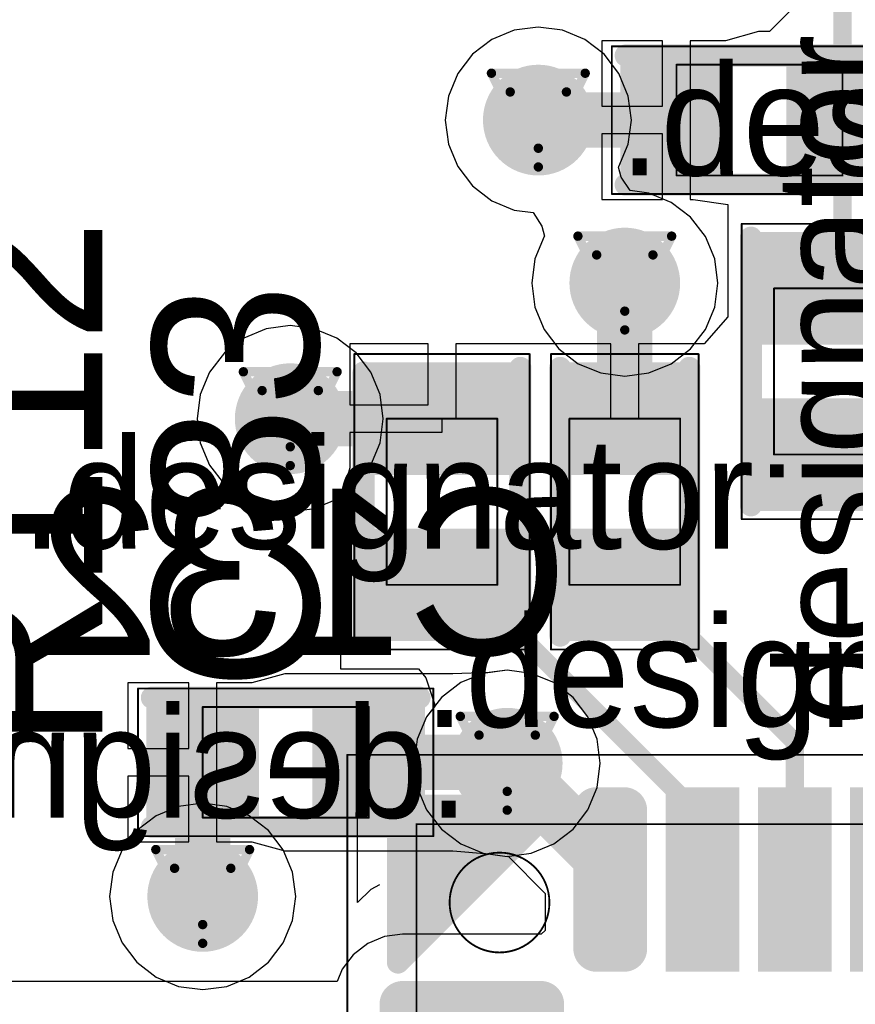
# Model space of a CAD drawing. Header units: millimetres. Extents: x 138 to 555, y 26 to 334.
# Tile 157 of 256: x 188.45 to 192.97, y 165.13 to 170.47. Entities that reach past the tile are written whole.
import ezdxf

# ---------------------------------------------------------------- set-up
doc = ezdxf.new("R2010")
doc.units = ezdxf.units.MM
for name, color, linetype in [('BottomLayer', 5, 'Continuous'), ('BottomOverlay', 54, 'Continuous'), ('BottomPaste', 16, 'Continuous'), ('BottomSolder', 6, 'Continuous'), ('DrillDrawing', 1, 'Continuous'), ('Mechanical20', 56, 'Continuous'), ('Mechanical21', 56, 'Continuous'), ('Mechanical27', 56, 'Continuous'), ('Mechanical30', 56, 'Continuous'), ('MidLayer1', 16, 'Continuous'), ('MidLayer2', 76, 'Continuous'), ('MidLayer3', 90, 'Continuous'), ('MidLayer4', 156, 'Continuous'), ('MultiLayer', 9, 'Continuous'), ('TopLayer', 1, 'Continuous'), ('TopOverlay', 2, 'Continuous'), ('TopPaste', 8, 'Continuous'), ('TopSolder', 216, 'Continuous'), ('ViaHoleLayer', 16, 'Continuous')]:
    doc.layers.add(name, color=color, linetype=linetype)

# ---------------------------------------------------------------- blocks, each defined once
blk = doc.blocks.new('R0402_652')
at = {"layer": 'Mechanical20', "const_width": 0.01}
for points in [[(-0.8, 0.475), (-0.8, -0.475)], [(-0.8, 0.475), (0.8, 0.475)], [(0.8, 0.475), (0.8, -0.475)], [(-0.8, -0.475), (0.8, -0.475)]]:
    blk.add_lwpolyline(points, dxfattribs=at)
at = {"layer": 'Mechanical20', "const_width": 0.005}
for points in [[(-0.8025, 0.475, 1), (-0.7975, 0.475, 1)], [(-0.8025, 0.475, 1), (-0.7975, 0.475, 1)], [(0.7975, 0.475, 1), (0.8025, 0.475, 1)], [(0.7975, 0.475, 1), (0.8025, 0.475, 1)], [(-0.8025, -0.475, 1), (-0.7975, -0.475, 1)], [(-0.8025, -0.475, 1), (-0.7975, -0.475, 1)], [(0.7975, -0.475, 1), (0.8025, -0.475, 1)], [(0.7975, -0.475, 1), (0.8025, -0.475, 1)]]:
    blk.add_lwpolyline(points, format="xyb", close=True, dxfattribs=at)
at = {"layer": 'Mechanical27', "const_width": 0.01}
for points in [[(-0.45, 0.3), (-0.45, -0.3)], [(-0.45, 0.3), (0.45, 0.3)], [(0.45, 0.3), (0.45, -0.3)], [(-0.45, -0.3), (0.45, -0.3)]]:
    blk.add_lwpolyline(points, dxfattribs=at)
at = {"layer": 'Mechanical27', "const_width": 0.005}
for points in [[(-0.4525, 0.3, 1), (-0.4475, 0.3, 1)], [(-0.4525, 0.3, 1), (-0.4475, 0.3, 1)], [(0.4475, 0.3, 1), (0.4525, 0.3, 1)], [(0.4475, 0.3, 1), (0.4525, 0.3, 1)], [(-0.4525, -0.3, 1), (-0.4475, -0.3, 1)], [(-0.4525, -0.3, 1), (-0.4475, -0.3, 1)], [(0.4475, -0.3, 1), (0.4525, -0.3, 1)], [(0.4475, -0.3, 1), (0.4525, -0.3, 1)]]:
    blk.add_lwpolyline(points, format="xyb", close=True, dxfattribs=at)
at = {"layer": 'TopLayer'}
for points in [[(-0.195, -0.35), (-0.195, 0.35), (-0.705, -0.35), (-0.705, 0.35)], [(0.705, -0.35), (0.705, 0.35), (0.195, -0.35), (0.195, 0.35)]]:
    blk.add_solid(points, dxfattribs=at)
at = {"layer": 'TopOverlay', "const_width": 0.12}
for points in [[(-0.725, 0.425), (0.7, 0.425)], [(-0.725, -0.425), (0.725, -0.425)]]:
    blk.add_lwpolyline(points, dxfattribs=at)
at = {"layer": 'TopOverlay', "const_width": 0.06}
for points in [[(-0.755, 0.425, 1), (-0.695, 0.425, 1)], [(0.67, 0.425, 1), (0.73, 0.425, 1)], [(-0.755, -0.425, 1), (-0.695, -0.425, 1)], [(0.695, -0.425, 1), (0.755, -0.425, 1)]]:
    blk.add_lwpolyline(points, format="xyb", close=True, dxfattribs=at)
at = {"layer": 'TopPaste'}
for points in [[(-0.195, -0.35), (-0.195, 0.35), (-0.705, -0.35), (-0.705, 0.35)], [(0.705, -0.35), (0.705, 0.35), (0.195, -0.35), (0.195, 0.35)]]:
    blk.add_solid(points, dxfattribs=at)
at = {"layer": 'TopSolder'}
for points in [[(-0.145, -0.4), (-0.145, 0.4), (-0.755, -0.4), (-0.755, 0.4)], [(0.755, -0.4), (0.755, 0.4), (0.145, -0.4), (0.145, 0.4)]]:
    blk.add_solid(points, dxfattribs=at)
blk = doc.blocks.new('R0402_661')
at = {"layer": 'Mechanical20', "const_width": 0.01}
for points in [[(-0.8, -0.475), (-0.8, 0.475)], [(0.8, 0.475), (-0.8, 0.475)], [(0.8, -0.475), (0.8, 0.475)], [(0.8, -0.475), (-0.8, -0.475)]]:
    blk.add_lwpolyline(points, dxfattribs=at)
at = {"layer": 'Mechanical20', "const_width": 0.005}
for points in [[(-0.8025, 0.475, 1), (-0.7975, 0.475, 1)], [(-0.8025, 0.475, 1), (-0.7975, 0.475, 1)], [(0.7975, 0.475, 1), (0.8025, 0.475, 1)], [(0.7975, 0.475, 1), (0.8025, 0.475, 1)], [(-0.8025, -0.475, 1), (-0.7975, -0.475, 1)], [(-0.8025, -0.475, 1), (-0.7975, -0.475, 1)], [(0.7975, -0.475, 1), (0.8025, -0.475, 1)], [(0.7975, -0.475, 1), (0.8025, -0.475, 1)]]:
    blk.add_lwpolyline(points, format="xyb", close=True, dxfattribs=at)
at = {"layer": 'Mechanical27', "const_width": 0.01}
for points in [[(-0.45, -0.3), (-0.45, 0.3)], [(0.45, 0.3), (-0.45, 0.3)], [(0.45, -0.3), (0.45, 0.3)], [(0.45, -0.3), (-0.45, -0.3)]]:
    blk.add_lwpolyline(points, dxfattribs=at)
at = {"layer": 'Mechanical27', "const_width": 0.005}
for points in [[(-0.4525, 0.3, 1), (-0.4475, 0.3, 1)], [(-0.4525, 0.3, 1), (-0.4475, 0.3, 1)], [(0.4475, 0.3, 1), (0.4525, 0.3, 1)], [(0.4475, 0.3, 1), (0.4525, 0.3, 1)], [(-0.4525, -0.3, 1), (-0.4475, -0.3, 1)], [(-0.4525, -0.3, 1), (-0.4475, -0.3, 1)], [(0.4475, -0.3, 1), (0.4525, -0.3, 1)], [(0.4475, -0.3, 1), (0.4525, -0.3, 1)]]:
    blk.add_lwpolyline(points, format="xyb", close=True, dxfattribs=at)
at = {"layer": 'TopLayer'}
for points in [[(-0.195, -0.35), (-0.195, 0.35), (-0.705, -0.35), (-0.705, 0.35)], [(0.705, -0.35), (0.705, 0.35), (0.195, -0.35), (0.195, 0.35)]]:
    blk.add_solid(points, dxfattribs=at)
at = {"layer": 'TopOverlay', "const_width": 0.12}
for points in [[(0.7, 0.425), (-0.725, 0.425)], [(0.725, -0.425), (-0.725, -0.425)]]:
    blk.add_lwpolyline(points, dxfattribs=at)
at = {"layer": 'TopOverlay', "const_width": 0.06}
for points in [[(-0.755, 0.425, 1), (-0.695, 0.425, 1)], [(0.67, 0.425, 1), (0.73, 0.425, 1)], [(-0.755, -0.425, 1), (-0.695, -0.425, 1)], [(0.695, -0.425, 1), (0.755, -0.425, 1)]]:
    blk.add_lwpolyline(points, format="xyb", close=True, dxfattribs=at)
at = {"layer": 'TopPaste'}
for points in [[(-0.195, -0.35), (-0.195, 0.35), (-0.705, -0.35), (-0.705, 0.35)], [(0.705, -0.35), (0.705, 0.35), (0.195, -0.35), (0.195, 0.35)]]:
    blk.add_solid(points, dxfattribs=at)
at = {"layer": 'TopSolder'}
for points in [[(-0.145, -0.4), (-0.145, 0.4), (-0.755, -0.4), (-0.755, 0.4)], [(0.755, -0.4), (0.755, 0.4), (0.145, -0.4), (0.145, 0.4)]]:
    blk.add_solid(points, dxfattribs=at)
blk = doc.blocks.new('C0402_B_814')
at = {"layer": 'BottomLayer'}
for points in [[(-0.705, 0.28), (-0.705, -0.28), (-0.195, 0.28), (-0.195, -0.28)], [(0.195, 0.28), (0.195, -0.28), (0.705, 0.28), (0.705, -0.28)]]:
    blk.add_solid(points, dxfattribs=at)
at = {"layer": 'BottomOverlay', "const_width": 0.12}
for points in [[(-0.725, 0.35), (0.725, 0.35)], [(-0.725, -0.35), (0.7, -0.35)]]:
    blk.add_lwpolyline(points, dxfattribs=at)
at = {"layer": 'BottomOverlay', "const_width": 0.06}
for points in [[(-0.755, 0.35, 1), (-0.695, 0.35, 1)], [(0.695, 0.35, 1), (0.755, 0.35, 1)], [(-0.755, -0.35, 1), (-0.695, -0.35, 1)], [(0.67, -0.35, 1), (0.73, -0.35, 1)]]:
    blk.add_lwpolyline(points, format="xyb", close=True, dxfattribs=at)
at = {"layer": 'BottomPaste'}
for points in [[(-0.705, 0.28), (-0.705, -0.28), (-0.195, 0.28), (-0.195, -0.28)], [(0.195, 0.28), (0.195, -0.28), (0.705, 0.28), (0.705, -0.28)]]:
    blk.add_solid(points, dxfattribs=at)
at = {"layer": 'BottomSolder'}
for points in [[(-0.755, 0.33), (-0.755, -0.33), (-0.145, 0.33), (-0.145, -0.33)], [(0.145, 0.33), (0.145, -0.33), (0.755, 0.33), (0.755, -0.33)]]:
    blk.add_solid(points, dxfattribs=at)
at = {"layer": 'Mechanical21', "const_width": 0.01}
for points in [[(-0.8, 0.4), (0.8, 0.4)], [(-0.8, -0.4), (-0.8, 0.4)], [(0.8, -0.4), (0.8, 0.4)], [(-0.8, -0.4), (0.8, -0.4)]]:
    blk.add_lwpolyline(points, dxfattribs=at)
at = {"layer": 'Mechanical21', "const_width": 0.005}
for points in [[(-0.8025, 0.4, 1), (-0.7975, 0.4, 1)], [(-0.8025, 0.4, 1), (-0.7975, 0.4, 1)], [(0.7975, 0.4, 1), (0.8025, 0.4, 1)], [(0.7975, 0.4, 1), (0.8025, 0.4, 1)], [(-0.8025, -0.4, 1), (-0.7975, -0.4, 1)], [(-0.8025, -0.4, 1), (-0.7975, -0.4, 1)], [(0.7975, -0.4, 1), (0.8025, -0.4, 1)], [(0.7975, -0.4, 1), (0.8025, -0.4, 1)]]:
    blk.add_lwpolyline(points, format="xyb", close=True, dxfattribs=at)
at = {"layer": 'Mechanical30', "const_width": 0.01}
for points in [[(-0.45, -0.3), (-0.45, 0.3)], [(-0.45, 0.3), (0.45, 0.3)], [(0.45, -0.3), (0.45, 0.3)], [(-0.45, -0.3), (0.45, -0.3)]]:
    blk.add_lwpolyline(points, dxfattribs=at)
at = {"layer": 'Mechanical30', "const_width": 0.005}
for points in [[(-0.4525, 0.3, 1), (-0.4475, 0.3, 1)], [(-0.4525, 0.3, 1), (-0.4475, 0.3, 1)], [(0.4475, 0.3, 1), (0.4525, 0.3, 1)], [(0.4475, 0.3, 1), (0.4525, 0.3, 1)], [(-0.4525, -0.3, 1), (-0.4475, -0.3, 1)], [(-0.4525, -0.3, 1), (-0.4475, -0.3, 1)], [(0.4475, -0.3, 1), (0.4525, -0.3, 1)], [(0.4475, -0.3, 1), (0.4525, -0.3, 1)]]:
    blk.add_lwpolyline(points, format="xyb", close=True, dxfattribs=at)
blk = doc.blocks.new('C0402_822')
at = {"layer": 'Mechanical20', "const_width": 0.01}
for points in [[(0.8, 0.4), (-0.8, 0.4)], [(-0.8, -0.4), (-0.8, 0.4)], [(0.8, -0.4), (0.8, 0.4)], [(0.8, -0.4), (-0.8, -0.4)]]:
    blk.add_lwpolyline(points, dxfattribs=at)
at = {"layer": 'Mechanical20', "const_width": 0.005}
for points in [[(-0.8025, 0.4, 1), (-0.7975, 0.4, 1)], [(-0.8025, 0.4, 1), (-0.7975, 0.4, 1)], [(0.7975, 0.4, 1), (0.8025, 0.4, 1)], [(0.7975, 0.4, 1), (0.8025, 0.4, 1)], [(-0.8025, -0.4, 1), (-0.7975, -0.4, 1)], [(-0.8025, -0.4, 1), (-0.7975, -0.4, 1)], [(0.7975, -0.4, 1), (0.8025, -0.4, 1)], [(0.7975, -0.4, 1), (0.8025, -0.4, 1)]]:
    blk.add_lwpolyline(points, format="xyb", close=True, dxfattribs=at)
at = {"layer": 'Mechanical27', "const_width": 0.01}
for points in [[(0.45, 0.3), (-0.45, 0.3)], [(-0.45, -0.3), (-0.45, 0.3)], [(0.45, -0.3), (0.45, 0.3)], [(0.45, -0.3), (-0.45, -0.3)]]:
    blk.add_lwpolyline(points, dxfattribs=at)
at = {"layer": 'Mechanical27', "const_width": 0.005}
for points in [[(-0.4525, 0.3, 1), (-0.4475, 0.3, 1)], [(-0.4525, 0.3, 1), (-0.4475, 0.3, 1)], [(0.4475, 0.3, 1), (0.4525, 0.3, 1)], [(0.4475, 0.3, 1), (0.4525, 0.3, 1)], [(-0.4525, -0.3, 1), (-0.4475, -0.3, 1)], [(-0.4525, -0.3, 1), (-0.4475, -0.3, 1)], [(0.4475, -0.3, 1), (0.4525, -0.3, 1)], [(0.4475, -0.3, 1), (0.4525, -0.3, 1)]]:
    blk.add_lwpolyline(points, format="xyb", close=True, dxfattribs=at)
at = {"layer": 'TopLayer'}
for points in [[(-0.195, -0.28), (-0.195, 0.28), (-0.705, -0.28), (-0.705, 0.28)], [(0.705, -0.28), (0.705, 0.28), (0.195, -0.28), (0.195, 0.28)]]:
    blk.add_solid(points, dxfattribs=at)
at = {"layer": 'TopOverlay', "const_width": 0.12}
for points in [[(0.7, 0.35), (-0.725, 0.35)], [(0.725, -0.35), (-0.725, -0.35)]]:
    blk.add_lwpolyline(points, dxfattribs=at)
at = {"layer": 'TopOverlay', "const_width": 0.06}
for points in [[(-0.755, 0.35, 1), (-0.695, 0.35, 1)], [(0.67, 0.35, 1), (0.73, 0.35, 1)], [(-0.755, -0.35, 1), (-0.695, -0.35, 1)], [(0.695, -0.35, 1), (0.755, -0.35, 1)]]:
    blk.add_lwpolyline(points, format="xyb", close=True, dxfattribs=at)
at = {"layer": 'TopPaste'}
for points in [[(-0.195, -0.28), (-0.195, 0.28), (-0.705, -0.28), (-0.705, 0.28)], [(0.705, -0.28), (0.705, 0.28), (0.195, -0.28), (0.195, 0.28)]]:
    blk.add_solid(points, dxfattribs=at)
at = {"layer": 'TopSolder'}
for points in [[(-0.145, -0.33), (-0.145, 0.33), (-0.755, -0.33), (-0.755, 0.33)], [(0.755, -0.33), (0.755, 0.33), (0.145, -0.33), (0.145, 0.33)]]:
    blk.add_solid(points, dxfattribs=at)
blk = doc.blocks.new('C0402_824')
at = {"layer": 'Mechanical20', "const_width": 0.01}
for points in [[(-0.8, 0.4), (0.8, 0.4)], [(-0.8, -0.4), (-0.8, 0.4)], [(0.8, -0.4), (0.8, 0.4)], [(-0.8, -0.4), (0.8, -0.4)]]:
    blk.add_lwpolyline(points, dxfattribs=at)
at = {"layer": 'Mechanical20', "const_width": 0.005}
for points in [[(-0.8025, 0.4, 1), (-0.7975, 0.4, 1)], [(-0.8025, 0.4, 1), (-0.7975, 0.4, 1)], [(0.7975, 0.4, 1), (0.8025, 0.4, 1)], [(0.7975, 0.4, 1), (0.8025, 0.4, 1)], [(-0.8025, -0.4, 1), (-0.7975, -0.4, 1)], [(-0.8025, -0.4, 1), (-0.7975, -0.4, 1)], [(0.7975, -0.4, 1), (0.8025, -0.4, 1)], [(0.7975, -0.4, 1), (0.8025, -0.4, 1)]]:
    blk.add_lwpolyline(points, format="xyb", close=True, dxfattribs=at)
at = {"layer": 'Mechanical27', "const_width": 0.01}
for points in [[(-0.45, 0.3), (0.45, 0.3)], [(-0.45, -0.3), (-0.45, 0.3)], [(0.45, -0.3), (0.45, 0.3)], [(-0.45, -0.3), (0.45, -0.3)]]:
    blk.add_lwpolyline(points, dxfattribs=at)
at = {"layer": 'Mechanical27', "const_width": 0.005}
for points in [[(-0.4525, 0.3, 1), (-0.4475, 0.3, 1)], [(-0.4525, 0.3, 1), (-0.4475, 0.3, 1)], [(0.4475, 0.3, 1), (0.4525, 0.3, 1)], [(0.4475, 0.3, 1), (0.4525, 0.3, 1)], [(-0.4525, -0.3, 1), (-0.4475, -0.3, 1)], [(-0.4525, -0.3, 1), (-0.4475, -0.3, 1)], [(0.4475, -0.3, 1), (0.4525, -0.3, 1)], [(0.4475, -0.3, 1), (0.4525, -0.3, 1)]]:
    blk.add_lwpolyline(points, format="xyb", close=True, dxfattribs=at)
at = {"layer": 'TopLayer'}
for points in [[(-0.195, -0.28), (-0.195, 0.28), (-0.705, -0.28), (-0.705, 0.28)], [(0.705, -0.28), (0.705, 0.28), (0.195, -0.28), (0.195, 0.28)]]:
    blk.add_solid(points, dxfattribs=at)
at = {"layer": 'TopOverlay', "const_width": 0.12}
for points in [[(-0.725, 0.35), (0.7, 0.35)], [(-0.725, -0.35), (0.725, -0.35)]]:
    blk.add_lwpolyline(points, dxfattribs=at)
at = {"layer": 'TopOverlay', "const_width": 0.06}
for points in [[(-0.755, 0.35, 1), (-0.695, 0.35, 1)], [(0.67, 0.35, 1), (0.73, 0.35, 1)], [(-0.755, -0.35, 1), (-0.695, -0.35, 1)], [(0.695, -0.35, 1), (0.755, -0.35, 1)]]:
    blk.add_lwpolyline(points, format="xyb", close=True, dxfattribs=at)
at = {"layer": 'TopPaste'}
for points in [[(-0.195, -0.28), (-0.195, 0.28), (-0.705, -0.28), (-0.705, 0.28)], [(0.705, -0.28), (0.705, 0.28), (0.195, -0.28), (0.195, 0.28)]]:
    blk.add_solid(points, dxfattribs=at)
at = {"layer": 'TopSolder'}
for points in [[(-0.145, -0.33), (-0.145, 0.33), (-0.755, -0.33), (-0.755, 0.33)], [(0.755, -0.33), (0.755, 0.33), (0.145, -0.33), (0.145, 0.33)]]:
    blk.add_solid(points, dxfattribs=at)
blk = doc.blocks.new('ICC_QFN36_EPAD_6X6_P050_937')
at = {"layer": 'Mechanical20', "const_width": 0.01}
for points in [[(-3.425, -3.425), (-3.425, 3.425)], [(3.425, -3.425), (-3.425, -3.425)]]:
    blk.add_lwpolyline(points, dxfattribs=at)
at = {"layer": 'Mechanical20', "const_width": 0.005}
blk.add_lwpolyline([(-3.4275, -3.425, 1), (-3.4225, -3.425, 1)], format="xyb", close=True, dxfattribs=at)
blk.add_lwpolyline([(-3.4275, -3.425, 1), (-3.4225, -3.425, 1)], format="xyb", close=True, dxfattribs=at)
at = {"layer": 'Mechanical27', "const_width": 0.01}
for points in [[(-3.05, -3.05), (-3.05, 3.05)], [(3.05, -3.05), (-3.05, -3.05)]]:
    blk.add_lwpolyline(points, dxfattribs=at)
at = {"layer": 'Mechanical27'}
for points, const_width in [([(-2.3546, -2.6, 1), (-2.8954, -2.6, 1)], 0.01), ([(-2.8979, -2.6, 1), (-2.8929, -2.6, 1)], 0.005), ([(-2.3571, -2.6, 1), (-2.3521, -2.6, 1)], 0.005), ([(-3.0525, -3.05, 1), (-3.0475, -3.05, 1)], 0.005), ([(-3.0525, -3.05, 1), (-3.0475, -3.05, 1)], 0.005)]:
    blk.add_lwpolyline(points, format="xyb", close=True, dxfattribs=dict(at, const_width=const_width))
at = {"layer": 'TopLayer', "const_width": 0.075}
for points in [[(-3.1625, -1.925, 1), (-3.0875, -1.925, 1)], [(-2.4125, -1.925, 1), (-2.3375, -1.925, 1)], [(-3.1625, -2.075, 1), (-3.0875, -2.075, 1)], [(-2.4125, -2.075, 1), (-2.3375, -2.075, 1)], [(-2.1125, -2.375, 1), (-2.0375, -2.375, 1)], [(-2.1125, -3.125, 1), (-2.0375, -3.125, 1)]]:
    blk.add_lwpolyline(points, format="xyb", close=True, dxfattribs=at)
at = {"layer": 'TopLayer'}
for points in [[(-3.2, -1.15), (-2.3, -1.15), (-3.2, -0.85), (-2.3, -0.85)], [(-3.2, -1.65), (-2.3, -1.65), (-3.2, -1.35), (-2.3, -1.35)], [(-3.125, -2.15), (-2.375, -2.15), (-3.125, -1.85), (-2.375, -1.85)], [(-3.2, -2.075), (-2.3, -2.075), (-3.2, -1.925), (-2.3, -1.925)], [(-1.925, -3.2), (-1.925, -2.3), (-2.075, -3.2), (-2.075, -2.3)], [(-1.85, -3.125), (-1.85, -2.375), (-2.15, -3.125), (-2.15, -2.375)]]:
    blk.add_solid(points, dxfattribs=at)
at = {"layer": 'TopOverlay'}
for p, q in [((-2.7203, -3.25), (-2.6965, -3.2976)), ((-2.6965, -3.2976), (-2.6251, -3.369)), ((-2.6251, -3.369), (-3.125, -3.369))]:
    blk.add_line(p, q, dxfattribs=at)
at = {"layer": 'TopOverlay', "const_width": 0.12}
for points in [[(-2.3, -3.15), (-3.15, -2.3)], [(-3.15, -3.15), (-3.15, -2.3)], [(-2.45, -3.15), (-3.15, -2.45)], [(-2.6, -3.15), (-3.15, -2.6)], [(-3.15, -3.15), (-2.75, -2.75)], [(-2.75, -3.15), (-3.15, -2.75)], [(-2.9, -3.15), (-3.15, -2.9)], [(-2.3, -3.15), (-3.15, -3.15)]]:
    blk.add_lwpolyline(points, dxfattribs=at)
at = {"layer": 'TopOverlay', "const_width": 0.06}
for points in [[(-3.18, -2.3, 1), (-3.12, -2.3, 1)], [(-3.18, -2.3, 1), (-3.12, -2.3, 1)], [(-3.18, -2.45, 1), (-3.12, -2.45, 1)], [(-3.18, -2.6, 1), (-3.12, -2.6, 1)], [(-3.18, -2.75, 1), (-3.12, -2.75, 1)], [(-2.78, -2.75, 1), (-2.72, -2.75, 1)], [(-3.18, -2.9, 1), (-3.12, -2.9, 1)], [(-3.18, -3.15, 1), (-3.12, -3.15, 1)], [(-3.18, -3.15, 1), (-3.12, -3.15, 1)], [(-3.18, -3.15, 1), (-3.12, -3.15, 1)], [(-2.93, -3.15, 1), (-2.87, -3.15, 1)], [(-2.78, -3.15, 1), (-2.72, -3.15, 1)], [(-2.63, -3.15, 1), (-2.57, -3.15, 1)], [(-2.48, -3.15, 1), (-2.42, -3.15, 1)], [(-2.33, -3.15, 1), (-2.27, -3.15, 1)], [(-2.33, -3.15, 1), (-2.27, -3.15, 1)]]:
    blk.add_lwpolyline(points, format="xyb", close=True, dxfattribs=at)
at = {"layer": 'TopPaste', "const_width": 0.075}
for points in [[(-3.1625, -1.925, 1), (-3.0875, -1.925, 1)], [(-2.4125, -1.925, 1), (-2.3375, -1.925, 1)], [(-3.1625, -2.075, 1), (-3.0875, -2.075, 1)], [(-2.4125, -2.075, 1), (-2.3375, -2.075, 1)], [(-2.1125, -2.375, 1), (-2.0375, -2.375, 1)], [(-2.1125, -3.125, 1), (-2.0375, -3.125, 1)]]:
    blk.add_lwpolyline(points, format="xyb", close=True, dxfattribs=at)
at = {"layer": 'TopPaste'}
for points in [[(-3.2, -1.15), (-2.3, -1.15), (-3.2, -0.85), (-2.3, -0.85)], [(-3.2, -1.65), (-2.3, -1.65), (-3.2, -1.35), (-2.3, -1.35)], [(-3.125, -2.15), (-2.375, -2.15), (-3.125, -1.85), (-2.375, -1.85)], [(-3.2, -2.075), (-2.3, -2.075), (-3.2, -1.925), (-2.3, -1.925)], [(-1.925, -3.2), (-1.925, -2.3), (-2.075, -3.2), (-2.075, -2.3)], [(-1.85, -3.125), (-1.85, -2.375), (-2.15, -3.125), (-2.15, -2.375)]]:
    blk.add_solid(points, dxfattribs=at)
at = {"layer": 'TopSolder', "const_width": 0.125}
for points in [[(-3.1875, -1.925, 1), (-3.0625, -1.925, 1)], [(-2.4375, -1.925, 1), (-2.3125, -1.925, 1)], [(-3.1875, -2.075, 1), (-3.0625, -2.075, 1)], [(-2.4375, -2.075, 1), (-2.3125, -2.075, 1)], [(-2.1375, -2.375, 1), (-2.0125, -2.375, 1)], [(-2.1375, -3.125, 1), (-2.0125, -3.125, 1)]]:
    blk.add_lwpolyline(points, format="xyb", close=True, dxfattribs=at)
at = {"layer": 'TopSolder'}
for points in [[(-3.25, -0.7), (-2.25, -0.7), (-3.25, -0.3), (-2.25, -0.3)], [(-3.25, -1.2), (-2.25, -1.2), (-3.25, -0.8), (-2.25, -0.8)], [(-3.25, -1.7), (-2.25, -1.7), (-3.25, -1.3), (-2.25, -1.3)], [(-3.125, -2.2), (-2.375, -2.2), (-3.125, -1.8), (-2.375, -1.8)], [(-3.25, -2.075), (-2.25, -2.075), (-3.25, -1.925), (-2.25, -1.925)], [(-1.925, -3.25), (-1.925, -2.25), (-2.075, -3.25), (-2.075, -2.25)], [(-1.8, -3.125), (-1.8, -2.375), (-2.2, -3.125), (-2.2, -2.375)]]:
    blk.add_solid(points, dxfattribs=at)

msp = doc.modelspace()

# ---------------------------------------------------------------- linework, layer by layer
at = {"layer": 'BottomLayer'}
for p, q in [((189.8821, 166.9221), (189.7028, 166.872)), ((190.0214, 166.922), (189.8821, 166.9221)), ((190.7921, 166.922), (190.0214, 166.922)), ((190.9895, 166.9283), (190.7921, 166.9221)), ((190.7921, 166.9221), (190.7921, 166.9221)), ((190.7921, 166.9221), (190.7921, 166.922)), ((191.0872, 166.9412), (190.9895, 166.9283)), ((191.2177, 166.924), (191.0872, 166.9412)), ((191.3394, 166.8736), (191.2177, 166.924)), ((189.3621, 166.872), (189.0321, 166.872)), ((189.0321, 166.872), (189.0321, 166.5171)), ((189.3621, 166.5171), (189.3621, 166.872)), ((189.7028, 166.872), (189.5121, 166.872)), ((189.5121, 166.872), (189.5121, 166.4421)), ((191.4438, 166.7935), (191.3394, 166.8736)), ((191.524, 166.689), (191.4438, 166.7935)), ((191.5743, 166.5674), (191.524, 166.689)), ((191.5915, 166.4369), (191.5743, 166.5674)), ((189.0321, 166.5171), (189.3621, 166.5171)), ((189.5121, 166.4421), (189.5121, 166.0121)), ((191.5743, 166.3064), (191.5915, 166.4369)), ((189.3621, 166.3671), (189.0321, 166.3671)), ((189.0321, 166.3671), (189.0321, 166.0121)), ((189.3621, 166.0121), (189.3621, 166.3671)), ((191.524, 166.1847), (191.5743, 166.3064)), ((191.4438, 166.0803), (191.524, 166.1847)), ((191.3394, 166.0001), (191.4438, 166.0803)), ((189.0321, 166.0121), (189.3621, 166.0121)), ((189.5121, 166.0121), (189.7028, 166.0121)), ((189.7028, 166.0121), (189.8821, 165.962)), ((191.2177, 165.9498), (191.3394, 166.0001)), ((189.8821, 165.962), (190.0214, 165.9621)), ((190.0214, 165.9621), (190.7921, 165.9621)), ((190.7921, 165.9621), (190.7921, 165.962)), ((190.7921, 165.962), (190.9855, 165.946)), ((190.9855, 165.946), (191.0872, 165.9326)), ((191.0872, 165.9326), (191.2177, 165.9498))]:
    msp.add_line(p, q, dxfattribs=at)
for points, const_width in [([(191.1058, 169.9211, 1), (191.4058, 169.9211, 1)], 0.3), ([(191.5743, 169.0384, 1), (191.8743, 169.0384, 1)], 0.3), ([(189.7615, 168.3036, 1), (190.0615, 168.3036, 1)], 0.3), ([(190.9372, 166.4369, 1), (191.2372, 166.4369, 1)], 0.3), ([(189.3622, 166.4421, 1), (189.5122, 166.4421, 1)], 0.15), ([(190.2621, 166.4421, 1), (190.4121, 166.4421, 1)], 0.15), ([(191.007, 166.4421, 1), (191.157, 166.4421, 1)], 0.15), ([(191.007, 166.4421, 1), (191.157, 166.4421, 1)], 0.15), ([(191.0122, 166.4369, 1), (191.1622, 166.4369, 1)], 0.15), ([(189.2872, 165.7155, 1), (189.5872, 165.7155, 1)], 0.3), ([(189.3622, 165.7155, 1), (189.5122, 165.7155, 1)], 0.15)]:
    msp.add_lwpolyline(points, format="xyb", close=True, dxfattribs=dict(at, const_width=const_width))
at = {"layer": 'BottomLayer', "const_width": 0.3}
for points in [[(189.4372, 165.7155), (189.4372, 166.4421)], [(190.3371, 166.4421), (191.082, 166.4421)], [(191.082, 166.4421), (191.0872, 166.4369)]]:
    msp.add_lwpolyline(points, dxfattribs=at)
at = {"layer": 'DrillDrawing', "const_width": 0.0508}
for points in [[(191.0018, 170.1751), (191.5098, 170.1751)], [(191.0018, 170.1751), (191.2558, 169.6671)], [(191.2558, 169.6671), (191.5098, 170.1751)], [(191.1034, 170.0735), (191.4082, 170.0735)], [(191.1034, 170.0735), (191.2558, 169.7687)], [(191.2558, 169.7687), (191.4082, 170.0735)], [(191.4703, 169.2924), (191.9783, 169.2924)], [(191.4703, 169.2924), (191.7243, 168.7844)], [(191.7243, 168.7844), (191.9783, 169.2924)], [(191.5719, 169.1908), (191.8767, 169.1908)], [(191.5719, 169.1908), (191.7243, 168.886)], [(191.7243, 168.886), (191.8767, 169.1908)], [(189.6575, 168.5576), (190.1655, 168.5576)], [(189.6575, 168.5576), (189.9115, 168.0496)], [(189.9115, 168.0496), (190.1655, 168.5576)], [(189.7591, 168.456), (190.0639, 168.456)], [(189.7591, 168.456), (189.9115, 168.1512)], [(189.9115, 168.1512), (190.0639, 168.456)], [(190.8332, 166.6909), (191.3412, 166.6909)], [(190.8332, 166.6909), (191.0872, 166.1829)], [(191.0872, 166.1829), (191.3412, 166.6909)], [(190.9348, 166.5893), (191.2396, 166.5893)], [(190.9348, 166.5893), (191.0872, 166.2845)], [(191.0872, 166.2845), (191.2396, 166.5893)], [(189.1832, 165.9695), (189.6912, 165.9695)], [(189.1832, 165.9695), (189.4372, 165.4615)], [(189.4372, 165.4615), (189.6912, 165.9695)], [(189.2848, 165.8679), (189.5896, 165.8679)], [(189.2848, 165.8679), (189.4372, 165.5631)], [(189.4372, 165.5631), (189.5896, 165.8679)]]:
    msp.add_lwpolyline(points, dxfattribs=at)
at = {"layer": 'DrillDrawing', "const_width": 0.0254}
for points in [[(190.9891, 170.1751, 1), (191.0145, 170.1751, 1)], [(190.9891, 170.1751, 1), (191.0145, 170.1751, 1)], [(191.4971, 170.1751, 1), (191.5225, 170.1751, 1)], [(191.4971, 170.1751, 1), (191.5225, 170.1751, 1)], [(191.0907, 170.0735, 1), (191.1161, 170.0735, 1)], [(191.0907, 170.0735, 1), (191.1161, 170.0735, 1)], [(191.3955, 170.0735, 1), (191.4209, 170.0735, 1)], [(191.3955, 170.0735, 1), (191.4209, 170.0735, 1)], [(191.2431, 169.7687, 1), (191.2685, 169.7687, 1)], [(191.2431, 169.7687, 1), (191.2685, 169.7687, 1)], [(191.2431, 169.6671, 1), (191.2685, 169.6671, 1)], [(191.2431, 169.6671, 1), (191.2685, 169.6671, 1)], [(191.4576, 169.2924, 1), (191.483, 169.2924, 1)], [(191.4576, 169.2924, 1), (191.483, 169.2924, 1)], [(191.9656, 169.2924, 1), (191.991, 169.2924, 1)], [(191.9656, 169.2924, 1), (191.991, 169.2924, 1)], [(191.5592, 169.1908, 1), (191.5846, 169.1908, 1)], [(191.5592, 169.1908, 1), (191.5846, 169.1908, 1)], [(191.864, 169.1908, 1), (191.8894, 169.1908, 1)], [(191.864, 169.1908, 1), (191.8894, 169.1908, 1)], [(191.7116, 168.886, 1), (191.737, 168.886, 1)], [(191.7116, 168.886, 1), (191.737, 168.886, 1)], [(191.7116, 168.7844, 1), (191.737, 168.7844, 1)], [(191.7116, 168.7844, 1), (191.737, 168.7844, 1)], [(189.6448, 168.5576, 1), (189.6702, 168.5576, 1)], [(189.6448, 168.5576, 1), (189.6702, 168.5576, 1)], [(190.1528, 168.5576, 1), (190.1782, 168.5576, 1)], [(190.1528, 168.5576, 1), (190.1782, 168.5576, 1)], [(189.7464, 168.456, 1), (189.7718, 168.456, 1)], [(189.7464, 168.456, 1), (189.7718, 168.456, 1)], [(190.0512, 168.456, 1), (190.0766, 168.456, 1)], [(190.0512, 168.456, 1), (190.0766, 168.456, 1)], [(189.8988, 168.1512, 1), (189.9242, 168.1512, 1)], [(189.8988, 168.1512, 1), (189.9242, 168.1512, 1)], [(189.8988, 168.0496, 1), (189.9242, 168.0496, 1)], [(189.8988, 168.0496, 1), (189.9242, 168.0496, 1)], [(190.8205, 166.6909, 1), (190.8459, 166.6909, 1)], [(190.8205, 166.6909, 1), (190.8459, 166.6909, 1)], [(191.3285, 166.6909, 1), (191.3539, 166.6909, 1)], [(191.3285, 166.6909, 1), (191.3539, 166.6909, 1)], [(190.9221, 166.5893, 1), (190.9475, 166.5893, 1)], [(190.9221, 166.5893, 1), (190.9475, 166.5893, 1)], [(191.2269, 166.5893, 1), (191.2523, 166.5893, 1)], [(191.2269, 166.5893, 1), (191.2523, 166.5893, 1)], [(191.0745, 166.2845, 1), (191.0999, 166.2845, 1)], [(191.0745, 166.2845, 1), (191.0999, 166.2845, 1)], [(191.0745, 166.1829, 1), (191.0999, 166.1829, 1)], [(191.0745, 166.1829, 1), (191.0999, 166.1829, 1)], [(189.1705, 165.9695, 1), (189.1959, 165.9695, 1)], [(189.1705, 165.9695, 1), (189.1959, 165.9695, 1)], [(189.6785, 165.9695, 1), (189.7039, 165.9695, 1)], [(189.6785, 165.9695, 1), (189.7039, 165.9695, 1)], [(189.2721, 165.8679, 1), (189.2975, 165.8679, 1)], [(189.2721, 165.8679, 1), (189.2975, 165.8679, 1)], [(189.5769, 165.8679, 1), (189.6023, 165.8679, 1)], [(189.5769, 165.8679, 1), (189.6023, 165.8679, 1)], [(189.4245, 165.5631, 1), (189.4499, 165.5631, 1)], [(189.4245, 165.5631, 1), (189.4499, 165.5631, 1)], [(189.4245, 165.4615, 1), (189.4499, 165.4615, 1)], [(189.4245, 165.4615, 1), (189.4499, 165.4615, 1)]]:
    msp.add_lwpolyline(points, format="xyb", close=True, dxfattribs=at)
at = {"layer": 'MidLayer1', "const_width": 0.3}
for points in [[(191.1058, 169.9211, 1), (191.4058, 169.9211, 1)], [(191.5743, 169.0384, 1), (191.8743, 169.0384, 1)], [(189.7615, 168.3036, 1), (190.0615, 168.3036, 1)], [(190.9372, 166.4369, 1), (191.2372, 166.4369, 1)], [(189.2872, 165.7155, 1), (189.5872, 165.7155, 1)]]:
    msp.add_lwpolyline(points, format="xyb", close=True, dxfattribs=at)
at = {"layer": 'MidLayer2'}
for p, q in [((190.9567, 166.924), (190.8351, 166.8736)), ((191.0872, 166.9412), (190.9567, 166.924)), ((191.2177, 166.924), (191.0872, 166.9412)), ((191.3394, 166.8736), (191.2177, 166.924)), ((190.8351, 166.8736), (190.7306, 166.7935)), ((191.4438, 166.7935), (191.3394, 166.8736)), ((190.7306, 166.7935), (190.6505, 166.689)), ((191.524, 166.689), (191.4438, 166.7935)), ((190.6505, 166.689), (190.6001, 166.5674)), ((191.5743, 166.5674), (191.524, 166.689)), ((190.6001, 166.5674), (190.5829, 166.4369)), ((191.5915, 166.4369), (191.5743, 166.5674)), ((190.5829, 166.4369), (190.6001, 166.3064)), ((191.5743, 166.3064), (191.5915, 166.4369)), ((190.6001, 166.3064), (190.6505, 166.1847)), ((191.524, 166.1847), (191.5743, 166.3064)), ((190.6505, 166.1847), (190.7306, 166.0803)), ((191.4438, 166.0803), (191.524, 166.1847)), ((190.7306, 166.0803), (190.8351, 166.0001)), ((191.3394, 166.0001), (191.4438, 166.0803)), ((190.8351, 166.0001), (190.9567, 165.9498)), ((191.2177, 165.9498), (191.3394, 166.0001)), ((190.9567, 165.9498), (191.0872, 165.9326)), ((191.0872, 165.9326), (191.2177, 165.9498))]:
    msp.add_line(p, q, dxfattribs=at)
at = {"layer": 'MidLayer2', "const_width": 0.3}
for points in [[(191.1058, 169.9211, 1), (191.4058, 169.9211, 1)], [(191.5743, 169.0384, 1), (191.8743, 169.0384, 1)], [(189.7615, 168.3036, 1), (190.0615, 168.3036, 1)], [(190.9372, 166.4369, 1), (191.2372, 166.4369, 1)], [(189.2872, 165.7155, 1), (189.5872, 165.7155, 1)]]:
    msp.add_lwpolyline(points, format="xyb", close=True, dxfattribs=at)
at = {"layer": 'MidLayer3'}
for p, q in [((190.9567, 166.924), (190.8351, 166.8736)), ((191.0872, 166.9412), (190.9567, 166.924)), ((191.2177, 166.924), (191.0872, 166.9412)), ((191.3394, 166.8736), (191.2177, 166.924)), ((190.8351, 166.8736), (190.7306, 166.7935)), ((191.4438, 166.7935), (191.3394, 166.8736)), ((190.7306, 166.7935), (190.6505, 166.689)), ((191.524, 166.689), (191.4438, 166.7935)), ((190.6505, 166.689), (190.6001, 166.5674)), ((191.5743, 166.5674), (191.524, 166.689)), ((190.6001, 166.5674), (190.5829, 166.4369)), ((191.5915, 166.4369), (191.5743, 166.5674)), ((190.5829, 166.4369), (190.6001, 166.3064)), ((191.5743, 166.3064), (191.5915, 166.4369)), ((190.6001, 166.3064), (190.6505, 166.1847)), ((191.524, 166.1847), (191.5743, 166.3064)), ((190.6505, 166.1847), (190.7306, 166.0803)), ((191.4438, 166.0803), (191.524, 166.1847)), ((190.7306, 166.0803), (190.8351, 166.0001)), ((191.3394, 166.0001), (191.4438, 166.0803)), ((190.8351, 166.0001), (190.9567, 165.9498)), ((191.2177, 165.9498), (191.3394, 166.0001)), ((190.9567, 165.9498), (191.0872, 165.9326)), ((191.0872, 165.9326), (191.2177, 165.9498))]:
    msp.add_line(p, q, dxfattribs=at)
at = {"layer": 'MidLayer3', "const_width": 0.3}
for points in [[(191.1058, 169.9211, 1), (191.4058, 169.9211, 1)], [(191.5743, 169.0384, 1), (191.8743, 169.0384, 1)], [(189.7615, 168.3036, 1), (190.0615, 168.3036, 1)], [(190.9372, 166.4369, 1), (191.2372, 166.4369, 1)], [(189.2872, 165.7155, 1), (189.5872, 165.7155, 1)]]:
    msp.add_lwpolyline(points, format="xyb", close=True, dxfattribs=at)
at = {"layer": 'MidLayer4'}
for p, q in [((191.2558, 170.4254), (191.1252, 170.4082)), ((191.3863, 170.4082), (191.2558, 170.4254)), ((191.1252, 170.4082), (191.0036, 170.3578)), ((191.5079, 170.3578), (191.3863, 170.4082)), ((191.0036, 170.3578), (190.8991, 170.2777)), ((191.6124, 170.2777), (191.5079, 170.3578)), ((190.8991, 170.2777), (190.819, 170.1732)), ((191.6925, 170.1732), (191.6124, 170.2777)), ((190.819, 170.1732), (190.7686, 170.0516)), ((191.7429, 170.0516), (191.6925, 170.1732)), ((190.7686, 170.0516), (190.7514, 169.9211)), ((191.7601, 169.9211), (191.7429, 170.0516)), ((190.7514, 169.9211), (190.7686, 169.7905)), ((191.7429, 169.7905), (191.7601, 169.9211)), ((190.7686, 169.7905), (190.819, 169.6689)), ((191.6925, 169.6689), (191.7429, 169.7905)), ((190.819, 169.6689), (190.8991, 169.5645)), ((191.6905, 169.6664), (191.6925, 169.6689)), ((191.7052, 169.6128), (191.6905, 169.6664)), ((190.8991, 169.5645), (191.0036, 169.4843)), ((191.7529, 169.5389), (191.7052, 169.6128)), ((191.8548, 169.5255), (191.7529, 169.5389)), ((191.9764, 169.4751), (191.8548, 169.5255)), ((191.0036, 169.4843), (191.1252, 169.4339)), ((192.0809, 169.395), (191.9764, 169.4751)), ((191.1252, 169.4339), (191.2272, 169.4205)), ((191.2272, 169.4205), (191.2749, 169.3466)), ((192.161, 169.2905), (192.0809, 169.395)), ((191.2749, 169.3466), (191.2895, 169.2931)), ((191.2875, 169.2905), (191.2371, 169.1689)), ((191.2895, 169.2931), (191.2875, 169.2905)), ((192.2114, 169.1689), (192.161, 169.2905)), ((191.2371, 169.1689), (191.22, 169.0384)), ((192.2286, 169.0384), (192.2114, 169.1689)), ((191.22, 169.0384), (191.2371, 168.9079)), ((192.2114, 168.9079), (192.2286, 169.0384)), ((191.2371, 168.9079), (191.2875, 168.7862)), ((192.161, 168.7862), (192.2114, 168.9079)), ((189.781, 168.7908), (189.6593, 168.7404)), ((189.9115, 168.8079), (189.781, 168.7908)), ((190.042, 168.7908), (189.9115, 168.8079)), ((190.1637, 168.7404), (190.042, 168.7908)), ((191.2875, 168.7862), (191.3677, 168.6818)), ((192.0809, 168.6818), (192.161, 168.7862)), ((189.6593, 168.7404), (189.5549, 168.6602)), ((190.2681, 168.6602), (190.1637, 168.7404)), ((189.5549, 168.6602), (189.4748, 168.5558)), ((190.3483, 168.5558), (190.2681, 168.6602)), ((191.3677, 168.6818), (191.4721, 168.6016)), ((191.9764, 168.6016), (192.0809, 168.6818)), ((189.4748, 168.5558), (189.4244, 168.4342)), ((190.3986, 168.4342), (190.3483, 168.5558)), ((191.4721, 168.6016), (191.5938, 168.5513)), ((191.5938, 168.5513), (191.7243, 168.5341)), ((191.7243, 168.5341), (191.8548, 168.5513)), ((191.8548, 168.5513), (191.9764, 168.6016)), ((189.4244, 168.4342), (189.4072, 168.3036)), ((190.4158, 168.3036), (190.3986, 168.4342)), ((189.4072, 168.3036), (189.4244, 168.1731)), ((190.3986, 168.1731), (190.4158, 168.3036)), ((189.4244, 168.1731), (189.4748, 168.0515)), ((190.3483, 168.0515), (190.3986, 168.1731)), ((189.4748, 168.0515), (189.5549, 167.947)), ((190.2681, 167.947), (190.3483, 168.0515)), ((189.5549, 167.947), (189.6593, 167.8669)), ((190.1637, 167.8669), (190.2681, 167.947)), ((189.6593, 167.8669), (189.781, 167.8165)), ((190.042, 167.8165), (190.1637, 167.8669)), ((189.781, 167.8165), (189.9115, 167.7993)), ((189.9115, 167.7993), (190.042, 167.8165)), ((189.4372, 166.2199), (189.3066, 166.2027)), ((189.5677, 166.2027), (189.4372, 166.2199)), ((189.185, 166.1523), (189.0805, 166.0721)), ((189.3066, 166.2027), (189.185, 166.1523)), ((189.6893, 166.1523), (189.5677, 166.2027)), ((189.7938, 166.0721), (189.6893, 166.1523)), ((189.0805, 166.0721), (189.0004, 165.9677)), ((189.8739, 165.9677), (189.7938, 166.0721)), ((189.0004, 165.9677), (188.95, 165.8461)), ((189.9243, 165.8461), (189.8739, 165.9677)), ((188.95, 165.8461), (188.9328, 165.7155)), ((189.9415, 165.7155), (189.9243, 165.8461)), ((188.9328, 165.7155), (188.95, 165.585)), ((189.9243, 165.585), (189.9415, 165.7155)), ((188.95, 165.585), (189.0004, 165.4634)), ((189.8739, 165.4634), (189.9243, 165.585)), ((189.0004, 165.4634), (189.0805, 165.3589)), ((189.7938, 165.3589), (189.8739, 165.4634)), ((189.0805, 165.3589), (189.185, 165.2788)), ((189.6893, 165.2788), (189.7938, 165.3589)), ((189.185, 165.2788), (189.3066, 165.2284)), ((189.5677, 165.2284), (189.6893, 165.2788)), ((189.3066, 165.2284), (189.4372, 165.2112)), ((189.4372, 165.2112), (189.5677, 165.2284))]:
    msp.add_line(p, q, dxfattribs=at)
at = {"layer": 'MidLayer4', "const_width": 0.3}
for points in [[(191.1058, 169.9211, 1), (191.4058, 169.9211, 1)], [(191.5743, 169.0384, 1), (191.8743, 169.0384, 1)], [(189.7615, 168.3036, 1), (190.0615, 168.3036, 1)], [(190.9372, 166.4369, 1), (191.2372, 166.4369, 1)], [(189.2872, 165.7155, 1), (189.5872, 165.7155, 1)]]:
    msp.add_lwpolyline(points, format="xyb", close=True, dxfattribs=at)
at = {"layer": 'MultiLayer', "const_width": 0.3}
for points in [[(191.1058, 169.9211, 1), (191.4058, 169.9211, 1)], [(191.5743, 169.0384, 1), (191.8743, 169.0384, 1)], [(189.7615, 168.3036, 1), (190.0615, 168.3036, 1)], [(190.9372, 166.4369, 1), (191.2372, 166.4369, 1)], [(189.2872, 165.7155, 1), (189.5872, 165.7155, 1)]]:
    msp.add_lwpolyline(points, format="xyb", close=True, dxfattribs=at)
at = {"layer": 'TopLayer'}
for p, q in [((192.6296, 170.5226), (192.5081, 170.4011)), ((192.4494, 170.4011), (192.2701, 170.3511)), ((192.5081, 170.4011), (192.4494, 170.4011)), ((191.9294, 170.3511), (191.5994, 170.3511)), ((191.5994, 170.3511), (191.5994, 169.9961)), ((191.9294, 169.9961), (191.9294, 170.3511)), ((192.2701, 170.3511), (192.0794, 170.3511)), ((192.0794, 170.3511), (192.0794, 169.9211)), ((191.5994, 169.9961), (191.9294, 169.9961)), ((192.0794, 169.9211), (192.0794, 169.4911)), ((191.9294, 169.8461), (191.5994, 169.8461)), ((191.5994, 169.8461), (191.5994, 169.4911)), ((191.9294, 169.4911), (191.9294, 169.8461)), ((191.5994, 169.4911), (191.9294, 169.4911)), ((192.0794, 169.4911), (192.094, 169.4911)), ((192.094, 169.4911), (192.2829, 169.4643)), ((192.2829, 169.4643), (192.2829, 168.8553)), ((192.2829, 168.8553), (192.1543, 168.7086)), ((190.6587, 168.7086), (190.2337, 168.7086)), ((190.2337, 168.7086), (190.2337, 168.3786)), ((190.6587, 168.3786), (190.6587, 168.7086)), ((191.0943, 168.7086), (190.8087, 168.7086)), ((190.8087, 168.7086), (190.8087, 168.3036)), ((191.2943, 168.7086), (191.0943, 168.7086)), ((191.4337, 168.7086), (191.2943, 168.7086)), ((191.6493, 168.7086), (191.4337, 168.7086)), ((191.6493, 168.3036), (191.6493, 168.7086)), ((192.0829, 168.7086), (191.7993, 168.7086)), ((191.7993, 168.7086), (191.7993, 168.3036)), ((192.1543, 168.7086), (192.0829, 168.7086)), ((190.2337, 168.3786), (190.6587, 168.3786)), ((190.8087, 168.3036), (190.7337, 168.3036)), ((190.7337, 168.3036), (190.7337, 168.2286)), ((191.7993, 168.3036), (191.6493, 168.3036)), ((190.7337, 168.2286), (190.2337, 168.2286)), ((190.2337, 168.2286), (190.2337, 168.0379)), ((190.2337, 168.0379), (190.1837, 167.8586)), ((190.1837, 167.8586), (190.1837, 167.7193)), ((190.1837, 167.7193), (190.1837, 166.9486)), ((190.1837, 166.9486), (190.6068, 166.9486)), ((190.6068, 166.9486), (190.6461, 166.8994)), ((190.6461, 166.8994), (190.6962, 166.7486)), ((190.6962, 166.7486), (190.6505, 166.689)), ((190.6505, 166.689), (190.6001, 166.5674)), ((190.6001, 166.5674), (190.5829, 166.4369)), ((190.5829, 166.4369), (190.6001, 166.3064)), ((190.6001, 166.3064), (190.6505, 166.1847)), ((190.6505, 166.1847), (190.7306, 166.0803)), ((190.7306, 166.0803), (190.8351, 166.0001)), ((190.8351, 166.0001), (190.9567, 165.9498)), ((190.9567, 165.9498), (191.0872, 165.9326)), ((191.0872, 165.9326), (191.0917, 165.9332)), ((191.0917, 165.9332), (191.2931, 165.7318)), ((191.2931, 165.7318), (191.2931, 165.5305)), ((190.5205, 165.5106), (190.4226, 165.4977)), ((191.2705, 165.5106), (190.5205, 165.5106)), ((191.2931, 165.5305), (191.2705, 165.5106)), ((190.3313, 165.46), (190.253, 165.3998)), ((190.4226, 165.4977), (190.3313, 165.46)), ((190.253, 165.3998), (190.1929, 165.3215)), ((190.1929, 165.3215), (190.1655, 165.2554)), ((190.1655, 165.2554), (184.919, 165.2554))]:
    msp.add_line(p, q, dxfattribs=at)
for points, const_width in [([(192.9044, 169.9211), (192.9044, 170.8199)], 0.1), ([(191.2558, 169.9211), (192.0044, 169.9211)], 0.3), ([(192.9044, 169.0807), (192.9044, 169.9211)], 0.1), ([(191.7243, 168.3036), (191.7243, 169.0384)], 0.3), ([(192.8329, 169.0093), (192.9044, 169.0807)], 0.1), ([(189.9115, 168.3036), (190.7337, 168.3036)], 0.3), ([(192.8329, 168.1093), (192.9, 168.1093)], 0.1), ([(192.9, 168.1093), (193.2045, 167.8047)], 0.1), ([(191.7743, 167.4036), (191.7743, 167.4235)], 0.1), ([(191.7743, 167.4235), (192.6455, 166.5523)], 0.1), ([(190.9484, 167.3368), (192.1455, 166.1397)], 0.1), ([(191.0872, 166.4369), (191.6455, 165.8786)], 0.3), ([(192.6455, 165.8074), (192.6455, 166.5523)], 0.1), ([(192.1455, 165.8074), (192.1455, 166.1397)], 0.1), ([(191.6455, 165.8074), (191.6455, 165.8786)], 0.3)]:
    msp.add_lwpolyline(points, dxfattribs=dict(at, const_width=const_width))
for points, const_width in [([(191.1058, 169.9211, 1), (191.4058, 169.9211, 1)], 0.3), ([(191.1808, 169.9211, 1), (191.3308, 169.9211, 1)], 0.15), ([(191.9294, 169.9211, 1), (192.0794, 169.9211, 1)], 0.15), ([(192.8794, 169.9211, 1), (192.9294, 169.9211, 1)], 0.05), ([(192.8794, 169.9211, 1), (192.9294, 169.9211, 1)], 0.05), ([(191.5743, 169.0384, 1), (191.8743, 169.0384, 1)], 0.3), ([(191.6493, 169.0384, 1), (191.7993, 169.0384, 1)], 0.15), ([(192.8794, 169.0807, 1), (192.9294, 169.0807, 1)], 0.05), ([(192.8794, 169.0807, 1), (192.9294, 169.0807, 1)], 0.05), ([(192.8079, 169.0093, 1), (192.8579, 169.0093, 1)], 0.05), ([(189.7615, 168.3036, 1), (190.0615, 168.3036, 1)], 0.3), ([(189.8365, 168.3036, 1), (189.9865, 168.3036, 1)], 0.15), ([(190.6587, 168.3036, 1), (190.8087, 168.3036, 1)], 0.15), ([(191.6493, 168.3036, 1), (191.7993, 168.3036, 1)], 0.15), ([(192.8079, 168.1093, 1), (192.8579, 168.1093, 1)], 0.05), ([(192.875, 168.1093, 1), (192.925, 168.1093, 1)], 0.05), ([(192.875, 168.1093, 1), (192.925, 168.1093, 1)], 0.05), ([(191.7493, 167.4235, 1), (191.7993, 167.4235, 1)], 0.05), ([(191.7493, 167.4235, 1), (191.7993, 167.4235, 1)], 0.05), ([(191.7493, 167.4036, 1), (191.7993, 167.4036, 1)], 0.05), ([(190.9234, 167.3368, 1), (190.9734, 167.3368, 1)], 0.05), ([(190.9372, 166.4369, 1), (191.2372, 166.4369, 1)], 0.3), ([(191.0122, 166.4369, 1), (191.1622, 166.4369, 1)], 0.15), ([(192.6205, 166.5523, 1), (192.6705, 166.5523, 1)], 0.05), ([(192.6205, 166.5523, 1), (192.6705, 166.5523, 1)], 0.05), ([(192.1205, 166.1397, 1), (192.1705, 166.1397, 1)], 0.05), ([(192.1205, 166.1397, 1), (192.1705, 166.1397, 1)], 0.05), ([(189.2872, 165.7155, 1), (189.5872, 165.7155, 1)], 0.3), ([(191.5705, 165.8786, 1), (191.7205, 165.8786, 1)], 0.15), ([(191.5705, 165.8786, 1), (191.7205, 165.8786, 1)], 0.15), ([(191.5705, 165.8074, 1), (191.7205, 165.8074, 1)], 0.15), ([(192.1205, 165.8074, 1), (192.1705, 165.8074, 1)], 0.05), ([(192.6205, 165.8074, 1), (192.6705, 165.8074, 1)], 0.05)]:
    msp.add_lwpolyline(points, format="xyb", close=True, dxfattribs=dict(at, const_width=const_width))
at = {"layer": 'ViaHoleLayer', "const_width": 0.15}
for points in [[(191.1808, 169.9211, 1), (191.3308, 169.9211, 1)], [(191.6493, 169.0384, 1), (191.7993, 169.0384, 1)], [(189.8365, 168.3036, 1), (189.9865, 168.3036, 1)], [(191.0122, 166.4369, 1), (191.1622, 166.4369, 1)], [(189.3622, 165.7155, 1), (189.5122, 165.7155, 1)]]:
    msp.add_lwpolyline(points, format="xyb", close=True, dxfattribs=at)

# ---------------------------------------------------------------- block references
for name, p, rotation in [('C0402_824', (192.4544, 169.9211), 360), ('R0402_661', (192.8329, 168.5593), 270), ('R0402_652', (190.7337, 167.8536), 90), ('C0402_822', (191.7243, 167.8536), 270), ('C0402_B_814', (189.8871, 166.442), 360), ('ICC_QFN36_EPAD_6X6_P050_937', (193.6455, 163.0574), 270)]:
    msp.add_blockref(name, p, dxfattribs=dict(rotation=rotation))

# ---------------------------------------------------------------- texts
at = {"layer": 'BottomOverlay', "text_generation_flag": 2}
msp.add_text('C132', height=0.9, dxfattribs=at).set_placement((191.418, 167.0241))
at = {"layer": 'Mechanical27'}
msp.add_text('.designator', height=0.599999, rotation=90, dxfattribs=at).set_placement((193.1436, 166.415))
for p in [(191.6938, 169.6212), (188.4551, 167.5988), (190.6358, 166.633)]:
    msp.add_text('.designator', height=0.599999, dxfattribs=at).set_placement(p)
at = {"layer": 'Mechanical30', "text_generation_flag": 2}
msp.add_text('.designator', height=0.599999, dxfattribs=at).set_placement((190.881, 166.1414))
at = {"layer": 'TopOverlay'}
for s, p in [('R112', (188.8926, 166.5087)), ('C83', (190.0651, 166.8285))]:
    msp.add_text(s, height=0.9, rotation=90, dxfattribs=at).set_placement(p)

doc.saveas('drawing.dxf')
